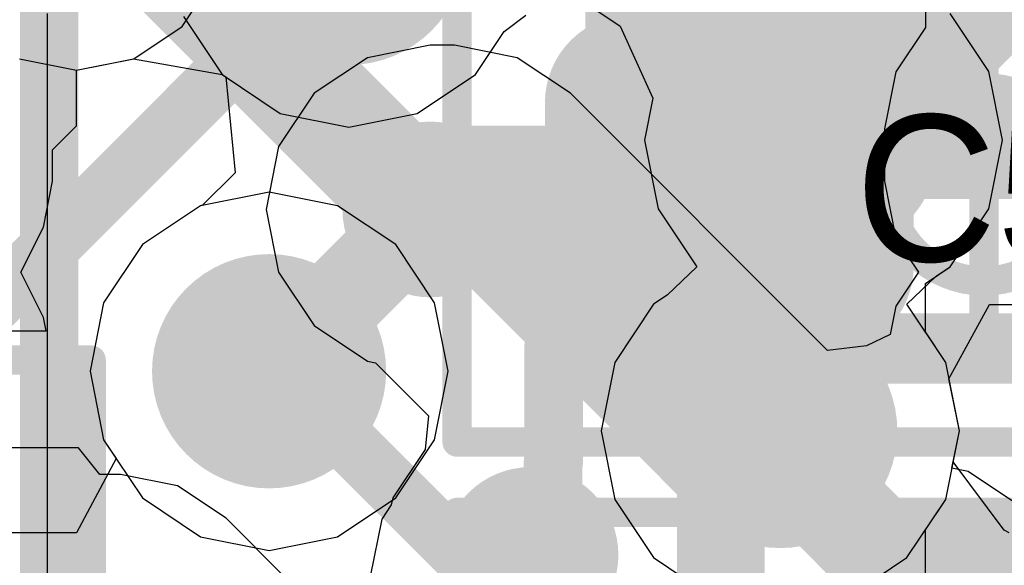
# Model space of a CAD drawing. Header units: millimetres. Extents: x -2 to 68, y -2 to 27.4.
# Tile 77 of 256: x 16.4 to 18, y 8.6 to 9.5. Entities that reach past the tile are written whole.
import ezdxf

# ---------------------------------------------------------------- set-up
doc = ezdxf.new("R2010")
doc.units = ezdxf.units.MM
for name, color, linetype in [('BottomLayer', 5, 'Continuous'), ('DrillGuide', 244, 'Continuous'), ('Mechanical13', 56, 'Continuous'), ('Mechanical15', 56, 'Continuous'), ('Mechanical2', 216, 'Continuous'), ('MidLayer1', 16, 'Continuous'), ('MidLayer2', 76, 'Continuous'), ('MidLayer3', 90, 'Continuous'), ('MidLayer4', 156, 'Continuous'), ('MidLayer5', 130, 'Continuous'), ('MidLayer6', 216, 'Continuous'), ('MidLayer7', 6, 'Continuous'), ('MidLayer8', 54, 'Continuous'), ('MultiLayer', 9, 'Continuous'), ('TopLayer', 1, 'Continuous'), ('TopPaste', 8, 'Continuous'), ('TopSolder', 216, 'Continuous'), ('ViaHoleLayer', 16, 'Continuous')]:
    doc.layers.add(name, color=color, linetype=linetype)

# ---------------------------------------------------------------- blocks, each defined once
blk = doc.blocks.new('QFN40P700X700X100_HS_57L_226')
at = {"layer": 'Mechanical15', "const_width": 0.0499999}
for points in [[(-3.84999992, 3.84999992), (-3.84999992, -3.84999992)], [(3.84999992, -3.84999992), (-3.84999992, -3.84999992)]]:
    blk.add_lwpolyline(points, dxfattribs=at)
at = {"layer": 'Mechanical15', "const_width": 0.02499868}
blk.add_lwpolyline([(-3.86249926, -3.84999992, 1), (-3.837500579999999, -3.84999992, 1)], format="xyb", close=True, dxfattribs=at)
blk.add_lwpolyline([(-3.86249926, -3.84999992, 1), (-3.837500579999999, -3.84999992, 1)], format="xyb", close=True, dxfattribs=at)
blk = doc.blocks.new('CAP_0402_408')
at = {"layer": 'Mechanical15', "const_width": 0.0499999}
for points in [[(-0.90000074, 0.43999912), (0.90000074, 0.43999912)], [(-0.90000074, -0.43999912), (-0.90000074, 0.43999912)]]:
    blk.add_lwpolyline(points, dxfattribs=at)
at = {"layer": 'Mechanical15', "const_width": 0.02499868}
blk.add_lwpolyline([(-0.9125000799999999, 0.43999912, 1), (-0.8875014, 0.43999912, 1)], format="xyb", close=True, dxfattribs=at)
blk.add_lwpolyline([(-0.9125000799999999, 0.43999912, 1), (-0.8875014, 0.43999912, 1)], format="xyb", close=True, dxfattribs=at)
blk = doc.blocks.new('CAP_0402_438')
at = {"layer": 'Mechanical13', "const_width": 0.11999976}
for points in [[(0.5299989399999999, 0.27999944), (-0.5299989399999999, 0.27999944)], [(0.5299989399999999, 0.27999944), (0.5299989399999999, -0.27999944)], [(0.5299989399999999, -0.27999944), (-0.5299989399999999, -0.27999944)]]:
    blk.add_lwpolyline(points, dxfattribs=at)
at = {"layer": 'Mechanical13', "const_width": 0.05999988}
for points in [[(0.499999, 0.27999944, 1), (0.55999888, 0.27999944, 1)], [(0.499999, 0.27999944, 1), (0.55999888, 0.27999944, 1)], [(0.499999, -0.27999944, 1), (0.55999888, -0.27999944, 1)], [(0.499999, -0.27999944, 1), (0.55999888, -0.27999944, 1)]]:
    blk.add_lwpolyline(points, format="xyb", close=True, dxfattribs=at)
at = {"layer": 'Mechanical15', "const_width": 0.0499999}
for points in [[(0.90000074, 0.43999912), (-0.90000074, 0.43999912)], [(0.90000074, 0.43999912), (0.90000074, -0.43999912)], [(0, 0.21999956), (0, -0.21999956)], [(0.21999956, 0), (-0.21999956, 0)]]:
    blk.add_lwpolyline(points, dxfattribs=at)
at = {"layer": 'Mechanical15'}
for points, const_width in [([(0.8875014, 0.43999912, 1), (0.9125000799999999, 0.43999912, 1)], 0.02499868), ([(0.8875014, 0.43999912, 1), (0.9125000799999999, 0.43999912, 1)], 0.02499868), ([(-0.01249934, 0.21999956, 1), (0.01249934, 0.21999956, 1)], 0.02499868), ([(0.16500094, 0, 1), (-0.16500094, 0, 1)], 0.0499999), ([(0.1525016, 0, 1), (0.17750028, 0, 1)], 0.02499868), ([(0.20750022, 0, 1), (0.2324989, 0, 1)], 0.02499868), ([(-0.01249934, -0.21999956, 1), (0.01249934, -0.21999956, 1)], 0.02499868)]:
    blk.add_lwpolyline(points, format="xyb", close=True, dxfattribs=dict(at, const_width=const_width))
at = {"layer": 'TopLayer', "const_width": 0.1507998}
for points in [[(0.1954022, 0.13919962, 1), (0.346202, 0.13919962, 1)], [(0.5237988, 0.13919962, 1), (0.6745985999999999, 0.13919962, 1)], [(0.1954022, -0.13919962, 1), (0.346202, -0.13919962, 1)], [(0.5237988, -0.13919962, 1), (0.6745985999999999, -0.13919962, 1)]]:
    blk.add_lwpolyline(points, format="xyb", close=True, dxfattribs=at)
at = {"layer": 'TopLayer'}
for points in [[(0.2708021, -0.28999942), (0.5991987, -0.28999942), (0.2708021, 0.28999942), (0.5991987, 0.28999942)], [(0.1200023, -0.13919962), (0.7499985, -0.13919962), (0.1200023, 0.13919962), (0.7499985, 0.13919962)]]:
    blk.add_solid(points, dxfattribs=at)
at = {"layer": 'TopPaste', "const_width": 0.1507998}
for points in [[(0.1954022, 0.13919962, 1), (0.346202, 0.13919962, 1)], [(0.5237988, 0.13919962, 1), (0.6745985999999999, 0.13919962, 1)], [(0.1954022, -0.13919962, 1), (0.346202, -0.13919962, 1)], [(0.5237988, -0.13919962, 1), (0.6745985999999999, -0.13919962, 1)]]:
    blk.add_lwpolyline(points, format="xyb", close=True, dxfattribs=at)
at = {"layer": 'TopPaste'}
for points in [[(0.2708021, -0.28999942), (0.5991987, -0.28999942), (0.2708021, 0.28999942), (0.5991987, 0.28999942)], [(0.1200023, -0.13919962), (0.7499985, -0.13919962), (0.1200023, 0.13919962), (0.7499985, 0.13919962)]]:
    blk.add_solid(points, dxfattribs=at)
at = {"layer": 'TopSolder', "const_width": 0.1507998}
for points in [[(0.1954022, 0.13919962, 1), (0.346202, 0.13919962, 1)], [(0.5237988, 0.13919962, 1), (0.6745985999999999, 0.13919962, 1)], [(0.1954022, -0.13919962, 1), (0.346202, -0.13919962, 1)], [(0.5237988, -0.13919962, 1), (0.6745985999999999, -0.13919962, 1)]]:
    blk.add_lwpolyline(points, format="xyb", close=True, dxfattribs=at)
at = {"layer": 'TopSolder'}
for points in [[(0.2708021, -0.28999942), (0.5991987, -0.28999942), (0.2708021, 0.28999942), (0.5991987, 0.28999942)], [(0.1200023, -0.13919962), (0.7499985, -0.13919962), (0.1200023, 0.13919962), (0.7499985, 0.13919962)]]:
    blk.add_solid(points, dxfattribs=at)

msp = doc.modelspace()

# ---------------------------------------------------------------- linework, layer by layer
at = {"layer": 'BottomLayer'}
for p, q in [((17.89999976, 10.28213082), (17.89999976, 9.517870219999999)), ((16.6302055, 9.5197422), (16.68546066, 9.60243698)), ((16.54751072, 9.46448704), (16.6302055, 9.5197422)), ((17.89999976, 9.517870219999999), (17.84952742, 9.44233062)), ((17.05410356, 9.48753754), (16.9468038, 9.466193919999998)), ((17.09539126, 9.48753754), (17.05410356, 9.48753754)), ((17.20269102, 9.466193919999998), (17.09539126, 9.48753754)), ((16.45000012, 9.4450916), (16.54751072, 9.46448704)), ((16.9468038, 9.466193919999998), (16.85584132, 9.405414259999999)), ((17.2936535, 9.405414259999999), (17.20269102, 9.466193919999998)), ((16.45000012, 9.34999908), (16.45000012, 9.4450916)), ((17.84952742, 9.44233062), (17.83009642, 9.344649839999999)), ((16.85584132, 9.405414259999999), (16.79506166, 9.314451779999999)), ((17.73249692, 8.96657084), (17.2936535, 9.405414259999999)), ((16.40892324, 9.3089222), (16.45000012, 9.34999908)), ((17.83009642, 9.344649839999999), (17.83009642, 9.2553536)), ((16.40892324, 9.2553536), (16.40892324, 9.3089222)), ((16.79506166, 9.314451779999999), (16.77371804, 9.207152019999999)), ((16.3933759, 9.17718256), (16.40892324, 9.2553536)), ((17.83009642, 9.2553536), (17.84952742, 9.157672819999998)), ((16.77371804, 9.207152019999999), (16.79506166, 9.09985226)), ((16.3545774, 9.100002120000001), (16.3933759, 9.17718256)), ((17.84952742, 9.157672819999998), (17.88806176, 9.100002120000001)), ((16.39337336, 9.02282168), (16.3545774, 9.100002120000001)), ((16.79506166, 9.09985226), (16.85584132, 9.00888978)), ((17.88806176, 9.100002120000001), (17.84952742, 9.04232888)), ((17.84952742, 9.04232888), (17.83989574, 8.99391648)), ((16.39791234, 8.99999978), (16.39337336, 9.02282168)), ((15.85500004, 8.99999978), (16.39791234, 8.99999978)), ((16.85584132, 9.00888978), (16.9468038, 8.948110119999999)), ((17.83989574, 8.99391648), (17.7992786, 8.97447278)), ((17.7992786, 8.97447278), (17.73249692, 8.96657084)), ((16.9468038, 8.948110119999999), (16.96066712, 8.94535168)), ((16.96066712, 8.94535168), (17.05092856, 8.85509024)), ((17.05092856, 8.85509024), (17.04526944, 8.79765068)), ((16.45317258, 8.80000018), (15.85500004, 8.80000018)), ((16.48960126, 8.754897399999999), (16.45317258, 8.80000018)), ((17.04526944, 8.79765068), (16.99001682, 8.714958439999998)), ((16.5249987, 8.754897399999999), (16.48960126, 8.754897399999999)), ((16.62254486, 8.735494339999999), (16.5249987, 8.754897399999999)), ((16.7052371, 8.68023918), (16.62254486, 8.735494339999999)), ((16.99001682, 8.714958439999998), (16.98764192, 8.70302044)), ((16.98764192, 8.70302044), (16.97116494, 8.67836212)), ((16.80523944, 8.58023938), (16.7052371, 8.68023918)), ((16.97116494, 8.67836212), (16.95176188, 8.580815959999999))]:
    msp.add_line(p, q, dxfattribs=at)
for points, const_width in [([(16.97910498, 9.207152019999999, 1), (17.12910214, 9.207152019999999, 1)], 0.1499997), ([(17.016603, 9.207152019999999, 1), (17.09160412, 9.207152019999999, 1)], 0.07499858), ([(17.0578907, 9.207152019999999, 1), (17.13289182, 9.207152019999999, 1)], 0.07499858), ([(17.0578907, 9.207152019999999, 1), (17.13289182, 9.207152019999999, 1)], 0.07499858), ([(17.51301044, 8.75203228, 1), (17.58801156, 8.75203228, 1)], 0.07499858), ([(17.51301044, 8.75203228, 1), (17.58801156, 8.75203228, 1)], 0.07499858), ([(17.1505118, 8.61741482, 1), (17.30050896, 8.61741482, 1)], 0.1499997), ([(17.25084434, 8.65000048, 1), (17.3008417, 8.65000048, 1)], 0.0499999), ([(17.80058162, 8.524420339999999, 1), (17.95057878, 8.524420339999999, 1)], 0.1499997), ([(17.18165982, 8.580815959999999, 1), (17.23165718, 8.580815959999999, 1)], 0.0499999), ([(17.18165982, 8.580815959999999, 1), (17.23165718, 8.580815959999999, 1)], 0.0499999)]:
    msp.add_lwpolyline(points, format="xyb", close=True, dxfattribs=dict(at, const_width=const_width))
for points, const_width in [([(17.05410356, 9.207152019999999), (17.09539126, 9.207152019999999)], 0.1499997), ([(17.09539126, 9.207152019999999), (17.550511, 8.75203228)], 0.1499997), ([(17.550511, 8.200514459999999), (17.550511, 8.75203228)], 0.1499997), ([(17.2066585, 8.580815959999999), (17.27584302, 8.65000048)], 0.0999998), ([(17.2066585, 8.417415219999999), (17.2066585, 8.580815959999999)], 0.0999998)]:
    msp.add_lwpolyline(points, dxfattribs=dict(at, const_width=const_width))
at = {"layer": 'DrillGuide'}
for points, const_width in [([(17.67586508, 9.32545506, 1), (17.77586488, 9.32545506, 1)], 0.0999998), ([(17.02910488, 9.207152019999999, 1), (17.07910224, 9.207152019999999, 1)], 0.0499999), ([(16.72885402, 8.930990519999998, 1), (16.82885382, 8.930990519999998, 1)], 0.0999998), ([(17.6020603, 8.829103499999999, 1), (17.7020601, 8.829103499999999, 1)], 0.0999998), ([(17.2005117, 8.61741482, 1), (17.25050906, 8.61741482, 1)], 0.0499999)]:
    msp.add_lwpolyline(points, format="xyb", close=True, dxfattribs=dict(at, const_width=const_width))
at = {"layer": 'MidLayer1'}
for p, q in [((16.63241022, 9.5367221), (16.69871438, 9.43748684)), ((17.1805346, 9.51118494), (17.21728078, 9.53903604)), ((17.33018632, 9.55231008), (17.37872318, 9.519876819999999)), ((18.00845776, 9.44250842), (17.9421536, 9.54174368)), ((17.37872318, 9.519876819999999), (17.43426028, 9.397199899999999)), ((17.13129162, 9.43748684), (17.1805346, 9.51118494)), ((16.69871438, 9.43748684), (16.79794964, 9.371182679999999)), ((17.03205636, 9.371182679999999), (17.13129162, 9.43748684)), ((18.03174194, 9.32545506), (18.00845776, 9.44250842)), ((17.43426028, 9.397199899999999), (17.41998802, 9.32545506)), ((16.79794964, 9.371182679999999), (16.915003, 9.3478985)), ((16.915003, 9.3478985), (17.03205636, 9.371182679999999)), ((17.41998802, 9.32545506), (17.4432722, 9.2084017)), ((18.00845776, 9.2084017), (18.03174194, 9.32545506)), ((16.77885392, 9.236867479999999), (16.66180056, 9.2135833)), ((16.89590728, 9.2135833), (16.77885392, 9.236867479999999)), ((16.66180056, 9.2135833), (16.5625653, 9.147279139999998)), ((16.99514254, 9.147279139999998), (16.89590728, 9.2135833)), ((17.4432722, 9.2084017), (17.50957636, 9.10916898)), ((17.9421536, 9.10916644), (18.00845776, 9.2084017)), ((16.5625653, 9.147279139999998), (16.49626114, 9.04804388)), ((17.0614467, 9.04804388), (16.99514254, 9.147279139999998)), ((17.50957636, 9.10916898), (17.45911418, 9.06098772)), ((17.918811, 9.09357084), (17.9421536, 9.10916644)), ((17.86834882, 9.045389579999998), (17.918811, 9.09357084)), ((17.45911418, 9.06098772), (17.43577158, 9.045392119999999)), ((16.49626114, 9.04804388), (16.47297696, 8.930990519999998)), ((17.08473088, 8.930990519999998), (17.0614467, 9.04804388)), ((17.43577158, 9.045392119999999), (17.36946742, 8.946156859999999)), ((17.93465298, 8.946156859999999), (17.86834882, 9.045389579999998)), ((17.36946742, 8.946156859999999), (17.34618324, 8.829103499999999)), ((17.95793716, 8.829103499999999), (17.93465298, 8.946156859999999)), ((16.47297696, 8.930990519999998), (16.49626114, 8.81393716)), ((17.0614467, 8.81393716), (17.08473088, 8.930990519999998)), ((16.49626114, 8.81393716), (16.5625653, 8.7147019)), ((16.99514254, 8.7147019), (17.0614467, 8.81393716)), ((17.34618324, 8.829103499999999), (17.36946742, 8.71205014)), ((17.93465298, 8.71205014), (17.95793716, 8.829103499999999)), ((16.5625653, 8.7147019), (16.66180056, 8.64839774)), ((16.89590728, 8.64839774), (16.99514254, 8.7147019)), ((17.36946742, 8.71205014), (17.43577158, 8.612814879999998)), ((17.86834882, 8.612814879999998), (17.93465298, 8.71205014)), ((16.66180056, 8.64839774), (16.77885392, 8.62511356)), ((16.77885392, 8.62511356), (16.89590728, 8.64839774)), ((17.43577158, 8.612814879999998), (17.53500684, 8.54651072)), ((17.76911356, 8.54651072), (17.86834882, 8.612814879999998))]:
    msp.add_line(p, q, dxfattribs=at)
at = {"layer": 'MidLayer1', "const_width": 0.1999996}
for points in [[(16.8150032, 9.65377546, 1), (17.0150028, 9.65377546, 1)], [(17.62586518, 9.32545506, 1), (17.82586478, 9.32545506, 1)], [(16.67885412, 8.930990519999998, 1), (16.87885372, 8.930990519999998, 1)], [(17.5520604, 8.829103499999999, 1), (17.75206, 8.829103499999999, 1)]]:
    msp.add_lwpolyline(points, format="xyb", close=True, dxfattribs=at)
at = {"layer": 'MidLayer2'}
for p, q in [((18.00845776, 9.44250842), (17.9421536, 9.54174368)), ((18.03174194, 9.32545506), (18.00845776, 9.44250842)), ((18.00845776, 9.2084017), (18.03174194, 9.32545506)), ((17.9421536, 9.10916644), (18.00845776, 9.2084017)), ((17.918811, 9.09357084), (17.9421536, 9.10916644)), ((17.86834882, 9.045389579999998), (17.918811, 9.09357084)), ((17.93465298, 8.946156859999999), (17.86834882, 9.045389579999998)), ((17.95793716, 8.829103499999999), (17.93465298, 8.946156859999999)), ((17.94739616, 8.77611656), (17.95793716, 8.829103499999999)), ((18.03452324, 8.65973376), (17.94739616, 8.77611656)), ((18.04299668, 8.655293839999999), (18.03452324, 8.65973376))]:
    msp.add_line(p, q, dxfattribs=at)
for points, const_width in [([(16.8150032, 9.65377546, 1), (17.0150028, 9.65377546, 1)], 0.1999996), ([(17.62586518, 9.32545506, 1), (17.82586478, 9.32545506, 1)], 0.1999996), ([(16.67885412, 8.930990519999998, 1), (16.87885372, 8.930990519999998, 1)], 0.1999996), ([(17.5520604, 8.829103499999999, 1), (17.75206, 8.829103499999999, 1)], 0.1999996), ([(17.62706152, 8.829103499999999, 1), (17.67705888, 8.829103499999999, 1)], 0.0499999), ([(17.62706152, 8.77906804, 1), (17.67705888, 8.77906804, 1)], 0.0499999), ([(17.62706152, 8.77906804, 1), (17.67705888, 8.77906804, 1)], 0.0499999), ([(17.60549692, 8.75750344, 1), (17.65549428, 8.75750344, 1)], 0.0499999), ([(17.60549692, 8.75750344, 1), (17.65549428, 8.75750344, 1)], 0.0499999)]:
    msp.add_lwpolyline(points, format="xyb", close=True, dxfattribs=dict(at, const_width=const_width))
at = {"layer": 'MidLayer2', "const_width": 0.0999998}
for points in [[(17.6520602, 8.77906804), (17.6520602, 8.829103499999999)], [(17.6304956, 8.75750344), (17.6520602, 8.77906804)], [(17.6304956, 8.75750344), (17.89506454, 8.492934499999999)]]:
    msp.add_lwpolyline(points, dxfattribs=at)
at = {"layer": 'MidLayer3'}
for points, const_width in [([(16.8150032, 9.65377546, 1), (17.0150028, 9.65377546, 1)], 0.1999996), ([(17.62586518, 9.32545506, 1), (17.82586478, 9.32545506, 1)], 0.1999996), ([(17.66336574, 9.32545506, 1), (17.78836422, 9.32545506, 1)], 0.12499848), ([(17.66336828, 9.32545506, 1), (17.78836676, 9.32545506, 1)], 0.12499848), ([(17.66336828, 9.32545506, 1), (17.78836676, 9.32545506, 1)], 0.12499848), ([(16.67885412, 8.930990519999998, 1), (16.87885372, 8.930990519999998, 1)], 0.1999996), ([(17.5520604, 8.829103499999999, 1), (17.75206, 8.829103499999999, 1)], 0.1999996)]:
    msp.add_lwpolyline(points, format="xyb", close=True, dxfattribs=dict(at, const_width=const_width))
for points, const_width in [([(17.72586752, 9.32545506), (18.09999936, 9.699586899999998)], 0.2499995), ([(15.79621936, 8.53499182), (16.915003, 9.65377546)], 0.0999998), ([(17.72586498, 9.32545506), (17.72586752, 9.32545506)], 0.2499995), ([(17.8489991, 8.39900022), (18.42976248, 8.9797636)], 0.0999998)]:
    msp.add_lwpolyline(points, dxfattribs=dict(at, const_width=const_width))
at = {"layer": 'MidLayer4'}
for p, q in [((16.35242348, 9.46448704), (16.4499671, 9.44508398)), ((16.4499671, 9.44508398), (16.54750818, 9.46448704)), ((16.54750818, 9.46448704), (16.69871692, 9.4374843)), ((16.69871692, 9.4374843), (16.70473926, 9.43346094)), ((16.70473926, 9.43346094), (16.72084286, 9.269958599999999)), ((16.72084286, 9.269958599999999), (16.6651305, 9.21424624)), ((16.66180056, 9.2135833), (16.5625653, 9.147279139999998)), ((16.6651305, 9.21424624), (16.66180056, 9.2135833)), ((16.5625653, 9.147279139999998), (16.49626114, 9.04804388)), ((16.49626114, 9.04804388), (16.47297696, 8.930990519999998)), ((17.94024098, 8.918066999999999), (18.00967696, 9.04506954)), ((18.00967696, 9.04506954), (19.01884944, 9.04506954)), ((16.47297696, 8.930990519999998), (16.49626114, 8.81393716)), ((17.95793716, 8.829103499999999), (17.94024098, 8.918066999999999)), ((16.49626114, 8.81393716), (16.51766826, 8.781897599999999)), ((17.94527526, 8.765453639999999), (17.95793716, 8.829103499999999)), ((16.51766826, 8.781897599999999), (16.44978168, 8.6548976)), ((17.97312382, 8.759913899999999), (17.94527526, 8.765453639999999)), ((18.0558186, 8.70465874), (17.97312382, 8.759913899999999)), ((16.44978168, 8.6548976), (15.26866136, 8.6548976))]:
    msp.add_line(p, q, dxfattribs=at)
for points, const_width in [([(16.8150032, 9.65377546, 1), (17.0150028, 9.65377546, 1)], 0.1999996), ([(17.62586518, 9.32545506, 1), (17.82586478, 9.32545506, 1)], 0.1999996), ([(17.68836442, 9.32545506, 1), (17.76336554, 9.32545506, 1)], 0.07499858), ([(16.97910498, 9.207152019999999, 1), (17.12910214, 9.207152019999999, 1)], 0.1499997), ([(17.016603, 9.207152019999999, 1), (17.09160412, 9.207152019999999, 1)], 0.07499858), ([(17.016603, 9.20669482, 1), (17.09160412, 9.20669482, 1)], 0.07499858), ([(17.016603, 9.20669482, 1), (17.09160412, 9.20669482, 1)], 0.07499858), ([(16.67885412, 8.930990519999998, 1), (16.87885372, 8.930990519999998, 1)], 0.1999996), ([(17.3438185, 9.07797524, 1), (17.39381586, 9.07797524, 1)], 0.0499999), ([(17.3438185, 9.07797524, 1), (17.39381586, 9.07797524, 1)], 0.0499999), ([(17.24000362, 8.974160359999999, 1), (17.29000098, 8.974160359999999, 1)], 0.0499999), ([(17.24000362, 8.974160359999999, 1), (17.29000098, 8.974160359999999, 1)], 0.0499999), ([(17.5520604, 8.829103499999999, 1), (17.75206, 8.829103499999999, 1)], 0.1999996), ([(16.74135336, 8.931445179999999, 1), (16.81635448, 8.931445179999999, 1)], 0.07499858), ([(16.74135336, 8.931445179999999, 1), (16.81635448, 8.931445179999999, 1)], 0.07499858), ([(16.74135336, 8.930990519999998, 1), (16.81635448, 8.930990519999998, 1)], 0.07499858), ([(17.61455964, 8.829103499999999, 1), (17.68956076, 8.829103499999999, 1)], 0.07499858), ([(17.61455964, 8.78852446, 1), (17.68956076, 8.78852446, 1)], 0.07499858), ([(17.61455964, 8.78852446, 1), (17.68956076, 8.78852446, 1)], 0.07499858), ([(17.23877934, 8.77477036, 1), (17.2887767, 8.77477036, 1)], 0.0499999), ([(17.23877934, 8.77477036, 1), (17.2887767, 8.77477036, 1)], 0.0499999), ([(17.24000362, 8.775994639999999, 1), (17.29000098, 8.775994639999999, 1)], 0.0499999), ([(17.24000362, 8.775994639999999, 1), (17.29000098, 8.775994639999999, 1)], 0.0499999), ([(17.1505118, 8.61741482, 1), (17.30050896, 8.61741482, 1)], 0.1499997), ([(17.23877934, 8.65568246, 1), (17.2887767, 8.65568246, 1)], 0.0499999), ([(17.23877934, 8.65568246, 1), (17.2887767, 8.65568246, 1)], 0.0499999), ([(17.2005117, 8.61741482, 1), (17.25050906, 8.61741482, 1)], 0.0499999), ([(17.80058162, 8.524420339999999, 1), (17.95057878, 8.524420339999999, 1)], 0.1499997), ([(17.83807964, 8.565004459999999, 1), (17.91308076, 8.565004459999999, 1)], 0.07499858), ([(17.83807964, 8.565004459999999, 1), (17.91308076, 8.565004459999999, 1)], 0.07499858)]:
    msp.add_lwpolyline(points, format="xyb", close=True, dxfattribs=dict(at, const_width=const_width))
for points, const_width in [([(17.36881718, 9.07797524), (17.36881718, 9.5943293)], 0.0999998), ([(17.72586498, 9.32545506), (19.01884944, 9.32545506)], 0.1499997), ([(16.77885392, 8.931445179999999), (17.05410356, 9.20669482)], 0.1499997), ([(17.05410356, 9.20669482), (17.05410356, 9.207152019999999)], 0.1499997), ([(17.2650023, 8.974160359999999), (17.36881718, 9.07797524)], 0.0999998), ([(17.2650023, 8.775994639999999), (17.2650023, 8.974160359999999)], 0.0999998), ([(16.77885392, 8.930990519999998), (16.77885392, 8.931445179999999)], 0.1499997), ([(17.6520602, 8.78852446), (17.6520602, 8.829103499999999)], 0.1499997), ([(17.6520602, 8.78852446), (17.8755802, 8.565004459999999)], 0.1499997), ([(17.26377802, 8.77477036), (17.2650023, 8.775994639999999)], 0.0999998), ([(17.26377802, 8.65568246), (17.26377802, 8.77477036)], 0.0999998), ([(17.22551038, 8.61741482), (17.26377802, 8.65568246)], 0.0999998), ([(17.8755802, 8.524420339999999), (17.8755802, 8.565004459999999)], 0.1499997)]:
    msp.add_lwpolyline(points, dxfattribs=dict(at, const_width=const_width))
at = {"layer": 'MidLayer5', "const_width": 0.0999998}
for points in [[(16.40320824, 6.68078674), (16.40320824, 14.34315394)], [(17.6520602, 8.8467311), (17.86370062, 8.63509068)], [(17.6520602, 8.829103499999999), (17.6520602, 8.8467311)], [(18.05734768, 8.63509068), (18.1159277, 8.693670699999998)], [(17.86370062, 8.63509068), (18.05734768, 8.63509068)]]:
    msp.add_lwpolyline(points, dxfattribs=at)
at = {"layer": 'MidLayer5'}
for points, const_width in [([(16.8150032, 9.65377546, 1), (17.0150028, 9.65377546, 1)], 0.1999996), ([(17.62586518, 9.32545506, 1), (17.82586478, 9.32545506, 1)], 0.1999996), ([(16.67885412, 8.930990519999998, 1), (16.87885372, 8.930990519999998, 1)], 0.1999996), ([(17.5520604, 8.829103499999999, 1), (17.75206, 8.829103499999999, 1)], 0.1999996), ([(17.62706152, 8.8467311, 1), (17.67705888, 8.8467311, 1)], 0.0499999), ([(17.62706152, 8.8467311, 1), (17.67705888, 8.8467311, 1)], 0.0499999), ([(17.62706152, 8.829103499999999, 1), (17.67705888, 8.829103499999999, 1)], 0.0499999), ([(17.83870194, 8.63509068, 1), (17.8886993, 8.63509068, 1)], 0.0499999), ([(17.83870194, 8.63509068, 1), (17.8886993, 8.63509068, 1)], 0.0499999), ([(18.032349, 8.63509068, 1), (18.08234636, 8.63509068, 1)], 0.0499999), ([(18.032349, 8.63509068, 1), (18.08234636, 8.63509068, 1)], 0.0499999)]:
    msp.add_lwpolyline(points, format="xyb", close=True, dxfattribs=dict(at, const_width=const_width))
at = {"layer": 'MidLayer6'}
msp.add_line((16.40000022, 9.541624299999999), (16.39999514, 8.04484294), dxfattribs=at)
for points, const_width in [([(16.8150032, 9.65377546, 1), (17.0150028, 9.65377546, 1)], 0.1999996), ([(17.62586518, 9.32545506, 1), (17.82586478, 9.32545506, 1)], 0.1999996), ([(16.67885412, 8.930990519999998, 1), (16.87885372, 8.930990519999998, 1)], 0.1999996), ([(17.5520604, 8.829103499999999, 1), (17.75206, 8.829103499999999, 1)], 0.1999996), ([(16.87203382, 8.8265889, 1), (16.92203118, 8.8265889, 1)], 0.0499999)]:
    msp.add_lwpolyline(points, format="xyb", close=True, dxfattribs=dict(at, const_width=const_width))
at = {"layer": 'MidLayer6', "const_width": 0.0999998}
msp.add_lwpolyline([(16.8970325, 8.8265889), (17.18712336, 8.53649804)], dxfattribs=at)
at = {"layer": 'MidLayer7'}
for p, q in [((16.63241022, 9.5367221), (16.69871438, 9.43748684)), ((17.1805346, 9.51118494), (17.21728078, 9.53903604)), ((17.33018632, 9.55231008), (17.37872318, 9.519876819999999)), ((18.00845776, 9.44250842), (17.9421536, 9.54174368)), ((17.37872318, 9.519876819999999), (17.43426028, 9.397199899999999)), ((17.13129162, 9.43748684), (17.1805346, 9.51118494)), ((16.69871438, 9.43748684), (16.79794964, 9.371182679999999)), ((17.03205636, 9.371182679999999), (17.13129162, 9.43748684)), ((18.03174194, 9.32545506), (18.00845776, 9.44250842)), ((17.43426028, 9.397199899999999), (17.41998802, 9.32545506)), ((16.79794964, 9.371182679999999), (16.915003, 9.3478985)), ((16.915003, 9.3478985), (17.03205636, 9.371182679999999)), ((17.41998802, 9.32545506), (17.4432722, 9.2084017)), ((18.00845776, 9.2084017), (18.03174194, 9.32545506)), ((16.77885392, 9.236867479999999), (16.66180056, 9.2135833)), ((16.89590728, 9.2135833), (16.77885392, 9.236867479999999)), ((16.66180056, 9.2135833), (16.5625653, 9.147279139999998)), ((16.99514254, 9.147279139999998), (16.89590728, 9.2135833)), ((17.4432722, 9.2084017), (17.50957636, 9.10916898)), ((17.9421536, 9.10916644), (18.00845776, 9.2084017)), ((16.5625653, 9.147279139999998), (16.49626114, 9.04804388)), ((17.0614467, 9.04804388), (16.99514254, 9.147279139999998)), ((17.50957636, 9.10916898), (17.45911418, 9.06098772)), ((17.918811, 9.09357084), (17.9421536, 9.10916644)), ((17.86834882, 9.045389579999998), (17.918811, 9.09357084)), ((17.45911418, 9.06098772), (17.43577158, 9.045392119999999)), ((16.49626114, 9.04804388), (16.47297696, 8.930990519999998)), ((17.08473088, 8.930990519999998), (17.0614467, 9.04804388)), ((17.43577158, 9.045392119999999), (17.36946742, 8.946156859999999)), ((17.93465298, 8.946156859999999), (17.86834882, 9.045389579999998)), ((17.36946742, 8.946156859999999), (17.34618324, 8.829103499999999)), ((17.95793716, 8.829103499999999), (17.93465298, 8.946156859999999)), ((16.47297696, 8.930990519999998), (16.49626114, 8.81393716)), ((17.0614467, 8.81393716), (17.08473088, 8.930990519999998)), ((16.49626114, 8.81393716), (16.5625653, 8.7147019)), ((16.99514254, 8.7147019), (17.0614467, 8.81393716)), ((17.34618324, 8.829103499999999), (17.36946742, 8.71205014)), ((17.93465298, 8.71205014), (17.95793716, 8.829103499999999)), ((16.5625653, 8.7147019), (16.66180056, 8.64839774)), ((16.89590728, 8.64839774), (16.99514254, 8.7147019)), ((17.36946742, 8.71205014), (17.43577158, 8.612814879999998)), ((17.86834882, 8.612814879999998), (17.93465298, 8.71205014)), ((16.66180056, 8.64839774), (16.77885392, 8.62511356)), ((16.77885392, 8.62511356), (16.89590728, 8.64839774)), ((17.43577158, 8.612814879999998), (17.53500684, 8.54651072)), ((17.76911356, 8.54651072), (17.86834882, 8.612814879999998))]:
    msp.add_line(p, q, dxfattribs=at)
at = {"layer": 'MidLayer7', "const_width": 0.1999996}
for points in [[(16.8150032, 9.65377546, 1), (17.0150028, 9.65377546, 1)], [(17.62586518, 9.32545506, 1), (17.82586478, 9.32545506, 1)], [(16.67885412, 8.930990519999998, 1), (16.87885372, 8.930990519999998, 1)], [(17.5520604, 8.829103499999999, 1), (17.75206, 8.829103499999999, 1)]]:
    msp.add_lwpolyline(points, format="xyb", close=True, dxfattribs=at)
at = {"layer": 'MidLayer8'}
for p, q in [((16.63241022, 9.5367221), (16.69871438, 9.43748684)), ((17.1805346, 9.51118494), (17.21728078, 9.53903604)), ((17.33018632, 9.55231008), (17.37872318, 9.519876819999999)), ((18.00845776, 9.44250842), (17.9421536, 9.54174368)), ((17.37872318, 9.519876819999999), (17.43426028, 9.397199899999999)), ((17.13129162, 9.43748684), (17.1805346, 9.51118494)), ((16.69871438, 9.43748684), (16.79794964, 9.371182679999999)), ((17.03205636, 9.371182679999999), (17.13129162, 9.43748684)), ((18.03174194, 9.32545506), (18.00845776, 9.44250842)), ((17.43426028, 9.397199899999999), (17.41998802, 9.32545506)), ((16.79794964, 9.371182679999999), (16.915003, 9.3478985)), ((16.915003, 9.3478985), (17.03205636, 9.371182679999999)), ((17.41998802, 9.32545506), (17.4432722, 9.2084017)), ((18.00845776, 9.2084017), (18.03174194, 9.32545506)), ((16.77885392, 9.236867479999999), (16.66180056, 9.2135833)), ((16.89590728, 9.2135833), (16.77885392, 9.236867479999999)), ((16.66180056, 9.2135833), (16.5625653, 9.147279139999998)), ((16.99514254, 9.147279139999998), (16.89590728, 9.2135833)), ((17.4432722, 9.2084017), (17.50957636, 9.10916898)), ((17.9421536, 9.10916644), (18.00845776, 9.2084017)), ((16.5625653, 9.147279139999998), (16.49626114, 9.04804388)), ((17.0614467, 9.04804388), (16.99514254, 9.147279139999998)), ((17.50957636, 9.10916898), (17.45911418, 9.06098772)), ((17.89999214, 9.0809953), (17.9421536, 9.10916644)), ((17.8999896, 8.99803382), (17.89999214, 9.0809953)), ((17.45911418, 9.06098772), (17.43577158, 9.045392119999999)), ((16.49626114, 9.04804388), (16.47297696, 8.930990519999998)), ((17.08473088, 8.930990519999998), (17.0614467, 9.04804388)), ((17.43577158, 9.045392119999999), (17.36946742, 8.946156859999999)), ((17.93465298, 8.946156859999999), (17.8999896, 8.99803382)), ((17.36946742, 8.946156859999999), (17.34618324, 8.829103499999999)), ((17.95793716, 8.829103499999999), (17.93465298, 8.946156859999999)), ((16.47297696, 8.930990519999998), (16.49626114, 8.81393716)), ((17.0614467, 8.81393716), (17.08473088, 8.930990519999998)), ((16.49626114, 8.81393716), (16.5625653, 8.7147019)), ((16.99514254, 8.7147019), (17.0614467, 8.81393716)), ((17.34618324, 8.829103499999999), (17.36946742, 8.71205014)), ((17.93465298, 8.71205014), (17.95793716, 8.829103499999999)), ((16.5625653, 8.7147019), (16.66180056, 8.64839774)), ((16.89590728, 8.64839774), (16.99514254, 8.7147019)), ((17.36946742, 8.71205014), (17.43577158, 8.612814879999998)), ((17.8999896, 8.66017064), (17.93465298, 8.71205014)), ((16.66180056, 8.64839774), (16.77885392, 8.62511356)), ((16.77885392, 8.62511356), (16.89590728, 8.64839774)), ((17.89998198, 5.541187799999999), (17.8999896, 8.66017064)), ((17.43577158, 8.612814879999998), (17.53500684, 8.54651072))]:
    msp.add_line(p, q, dxfattribs=at)
at = {"layer": 'MidLayer8', "const_width": 0.1999996}
for points in [[(16.8150032, 9.65377546, 1), (17.0150028, 9.65377546, 1)], [(17.62586518, 9.32545506, 1), (17.82586478, 9.32545506, 1)], [(16.67885412, 8.930990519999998, 1), (16.87885372, 8.930990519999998, 1)], [(17.5520604, 8.829103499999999, 1), (17.75206, 8.829103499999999, 1)]]:
    msp.add_lwpolyline(points, format="xyb", close=True, dxfattribs=at)
at = {"layer": 'MultiLayer'}
for points, const_width in [([(16.8150032, 9.65377546, 1), (17.0150028, 9.65377546, 1)], 0.1999996), ([(17.62586518, 9.32545506, 1), (17.82586478, 9.32545506, 1)], 0.1999996), ([(16.97910498, 9.207152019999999, 1), (17.12910214, 9.207152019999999, 1)], 0.1499997), ([(16.67885412, 8.930990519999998, 1), (16.87885372, 8.930990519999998, 1)], 0.1999996), ([(17.5520604, 8.829103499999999, 1), (17.75206, 8.829103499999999, 1)], 0.1999996), ([(17.1505118, 8.61741482, 1), (17.30050896, 8.61741482, 1)], 0.1499997), ([(17.80058162, 8.524420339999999, 1), (17.95057878, 8.524420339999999, 1)], 0.1499997)]:
    msp.add_lwpolyline(points, format="xyb", close=True, dxfattribs=dict(at, const_width=const_width))
at = {"layer": 'TopLayer', "const_width": 0.1999996}
for points in [[(16.30999532, 9.940000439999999), (16.99999648, 9.249999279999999)], [(16.99999648, 9.249999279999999), (17.56499916, 9.249999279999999)]]:
    msp.add_lwpolyline(points, dxfattribs=at)
at = {"layer": 'TopLayer', "const_width": 0.0999998}
for points in [[(16.94999658, 9.249999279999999, 1), (17.04999638, 9.249999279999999, 1)], [(16.94999658, 9.249999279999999, 1), (17.04999638, 9.249999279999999, 1)], [(17.51499926, 9.249999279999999, 1), (17.61499906, 9.249999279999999, 1)]]:
    msp.add_lwpolyline(points, format="xyb", close=True, dxfattribs=at)
at = {"layer": 'ViaHoleLayer'}
for points, const_width in [([(17.67586508, 9.32545506, 1), (17.77586488, 9.32545506, 1)], 0.0999998), ([(17.02910488, 9.207152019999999, 1), (17.07910224, 9.207152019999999, 1)], 0.0499999), ([(16.72885402, 8.930990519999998, 1), (16.82885382, 8.930990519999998, 1)], 0.0999998), ([(17.6020603, 8.829103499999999, 1), (17.7020601, 8.829103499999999, 1)], 0.0999998), ([(17.2005117, 8.61741482, 1), (17.25050906, 8.61741482, 1)], 0.0499999)]:
    msp.add_lwpolyline(points, format="xyb", close=True, dxfattribs=dict(at, const_width=const_width))

# ---------------------------------------------------------------- block references
at = {"rotation": 180}
for name, p in [('CAP_0402_438', (17.99999956, 9.249999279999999)), ('QFN40P700X700X100_HS_57L_226', (12.62500142, 5.09999996))]:
    msp.add_blockref(name, p, dxfattribs=at)
msp.add_blockref('CAP_0402_408', (17.99999956, 8.24999874))

# ---------------------------------------------------------------- texts
at = {"layer": 'Mechanical2'}
msp.add_text('C5', height=0.2499995, dxfattribs=at).set_placement((17.78, 9.118599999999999))

doc.saveas('drawing.dxf')
